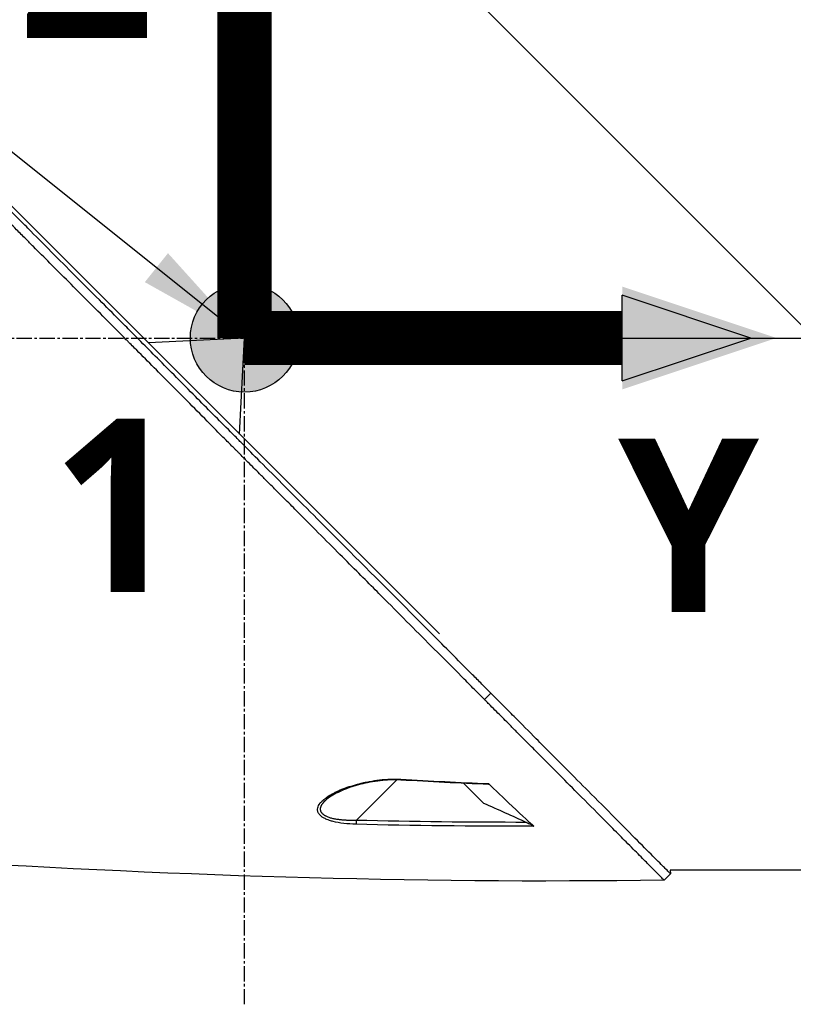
# Model space of a CAD drawing. Header units: millimetres. Extents: x 0 to 4378, y 0 to 2376.
# Tile 184 of 256: x 1472 to 1558, y 698 to 807. Entities that reach past the tile are written whole.
import ezdxf

# ---------------------------------------------------------------- set-up
doc = ezdxf.new("R2010")
doc.units = ezdxf.units.MM
doc.header["$LTSCALE"] = 0.2
doc.linetypes.add('CENTER2', pattern=[1.125, 0.75, -0.125, 0.125, -0.125])
for name, color, linetype in [('02_Center Line', 1, 'CENTER2'), ('07_Special Line2', 76, 'Continuous'), ('12_Before Rev.Num.', 5, 'Continuous')]:
    doc.layers.add(name, color=color, linetype=linetype)
doc.layers.add('14_Mark', color=7, linetype='Continuous', true_color=0xe03c31)
doc.styles.add('Rainbow-5.0 Style', font='malgunsl.ttf')
doc.dimstyles.new('Rainbow-5.0 Style', dxfattribs={"dimtxt": 4, "dimasz": 2.5, "dimexe": 1, "dimexo": 1, "dimgap": 1, "dimtad": 1, "dimdsep": 46, "dimtxsty": 'Rainbow-5.0 Style', "dimcen": 0, "dimclrd": 251, "dimclre": 251, "dimclrt": 7, "dimazin": 3, "dimtp": 0.1, "dimtm": 0.1, "dimtfac": 0.61, "dimtmove": 0, "dimatfit": 3, "dimfxl": 1, "dimlwd": -1, "dimlwe": -1, "dimarcsym": 1})

# ---------------------------------------------------------------- blocks, each defined once
blk = doc.blocks.new('A$C20a5dee6')
for p, q in [((-148.4, 169.2), (-148.4, 232.4)), ((-148.4, 232.4), (-85.2, 169.2)), ((-126.79, 136.4), (-190.23, 199.84)), ((-148.4, 169.2), (-159.05, 168.66)), ((-148.94, 158.55), (-148.4, 169.2)), ((-148.4, 169.2), (-85.2, 169.2)), ((-121.78, 129.13), (-121.07, 129.83)), ((-131.52, 120.22), (-136.01, 115.74)), ((-131.43, 120.31), (-131.43, 120.31)), ((-121.88, 117.66), (-124.06, 119.84)), ((-139.39, 117.98), (-139.39, 117.98)), ((-137.7, 115.44), (-137.7, 115.44)), ((-101.17, 109.83), (-101.88, 109.12)), ((-78.7, 110.2), (-101.2, 110.2)), ((-101.2, 110.2), (-101.17, 109.83))]:
    blk.add_line(p, q)
for centre, major_axis, ratio, start_param, end_param in [((-131.04, 120.71), (-0.029, -0.499), 0.023197, 6.283182, 6.897583), ((-135.99, 115.75), (0.012, 0.5), 0.024099, 1.596047, 2.684658)]:
    blk.add_ellipse(centre, major_axis=major_axis, ratio=ratio, start_param=start_param, end_param=end_param)
for points, knots in [([(-121.07, 129.83), (-121.12, 129.87), (-121.52, 130.28), (-122.42, 131.19), (-122.76, 131.53), (-123.79, 132.56), (-124.48, 133.26), (-126.59, 135.37), (-128.02, 136.81), (-132.37, 141.18), (-135.37, 144.19), (-140.46, 149.29), (-142.52, 151.35), (-146.63, 155.47), (-148.16, 157.01), (-148.77, 157.62), (-148.87, 157.72), (-149.3, 158.16), (-149.62, 158.48), (-151.24, 160.1), (-152.54, 161.41), (-155.25, 164.14), (-156.65, 165.55), (-158.67, 167.58), (-159.27, 168.19), (-160.08, 169), (-160.26, 169.19), (-160.64, 169.57), (-160.84, 169.76), (-161.41, 170.34), (-161.82, 170.75), (-162.99, 171.92), (-163.74, 172.68), (-166.28, 175.22), (-168.06, 177.01), (-170.69, 179.64), (-171.56, 180.51), (-172.86, 181.82), (-173.3, 182.25), (-174.66, 183.61), (-175.56, 184.52), (-177.33, 186.29), (-178.18, 187.14), (-179.85, 188.81), (-180.67, 189.63), (-182.27, 191.23), (-183.05, 192.01), (-186.78, 195.74), (-189.63, 198.59), (-193.4, 202.34), (-194.48, 203.43), (-197.35, 206.29), (-199.04, 207.97), (-202.85, 211.76), (-204.72, 213.62), (-206.33, 215.23), (-206.62, 215.52), (-207.05, 215.95), (-207.22, 216.11), (-207.47, 216.36), (-207.56, 216.45), (-207.76, 216.65), (-207.85, 216.74), (-207.97, 216.86), (-208, 216.89), (-208, 216.89)], [0.000001, 0.000001, 0.000001, 0.000001, 0.020999, 0.020999, 0.03362, 0.03362, 0.058853, 0.058853, 0.10929, 0.10929, 0.210139, 0.210139, 0.277387, 0.277387, 0.343259, 0.343259, 0.357255, 0.357255, 0.400141, 0.400141, 0.572106, 0.572106, 0.758153, 0.758153, 0.839265, 0.839265, 0.865124, 0.865124, 0.885821, 0.885821, 0.936976, 0.936976, 1.031169, 1.031169, 1.255712, 1.255712, 1.367089, 1.367089, 1.423303, 1.423303, 1.543936, 1.543936, 1.662482, 1.662482, 1.779397, 1.779397, 1.892284, 1.892284, 2.327177, 2.327177, 2.51121, 2.51121, 2.83327, 2.83327, 3.318061, 3.318061, 3.439024, 3.439024, 3.529698, 3.529698, 3.597738, 3.597738, 3.699741, 3.699741, 3.801662, 3.801662, 3.801662, 3.801662]), ([(-121.78, 129.13), (-121.8, 129.15), (-122.03, 129.37), (-122.2, 129.55), (-122.31, 129.66), (-122.63, 129.98), (-122.85, 130.19), (-123.49, 130.84), (-123.92, 131.28), (-125.23, 132.59), (-126.12, 133.48), (-128.8, 136.18), (-130.64, 138.02), (-133.03, 140.42), (-133.57, 140.96), (-134.72, 142.12), (-135.34, 142.74), (-136.66, 144.06), (-137.37, 144.77), (-138.88, 146.29), (-139.7, 147.11), (-141.01, 148.42), (-141.5, 148.92), (-142.43, 149.85), (-142.87, 150.29), (-143.8, 151.22), (-144.28, 151.71), (-144.96, 152.38), (-145.15, 152.58), (-145.52, 152.95), (-145.7, 153.12), (-146.17, 153.59), (-146.44, 153.87), (-146.94, 154.37), (-147.15, 154.58), (-147.58, 155.01), (-147.79, 155.23), (-148.11, 155.55), (-148.21, 155.64), (-148.46, 155.89), (-148.62, 156.05), (-148.83, 156.26), (-148.88, 156.31), (-148.97, 156.41), (-149.02, 156.45), (-149.1, 156.54), (-149.13, 156.57), (-149.2, 156.64), (-149.25, 156.68), (-149.37, 156.81), (-149.44, 156.88), (-149.62, 157.05), (-149.72, 157.16), (-149.99, 157.43), (-150.15, 157.59), (-150.46, 157.91), (-150.63, 158.07), (-151.28, 158.72), (-151.77, 159.22), (-153.72, 161.19), (-155.19, 162.67), (-157.33, 164.82), (-158, 165.49), (-159.31, 166.81), (-159.95, 167.45), (-160.76, 168.26), (-160.93, 168.44), (-161.15, 168.66), (-161.2, 168.71), (-161.33, 168.84), (-161.42, 168.93), (-162.17, 169.68), (-162.84, 170.36), (-164.29, 171.81), (-165.04, 172.56), (-167.19, 174.72), (-168.59, 176.12), (-170.59, 178.12), (-171.19, 178.73), (-172.08, 179.61), (-172.36, 179.9), (-172.98, 180.52), (-173.33, 180.86), (-173.93, 181.47), (-174.19, 181.73), (-174.73, 182.27), (-175.02, 182.56), (-175.6, 183.14), (-175.9, 183.44), (-176.42, 183.96), (-176.64, 184.19), (-177.03, 184.57), (-177.18, 184.72), (-177.54, 185.09), (-177.75, 185.29), (-178.17, 185.72), (-178.39, 185.93), (-178.98, 186.52), (-179.36, 186.9), (-180.11, 187.66), (-180.49, 188.04), (-181.22, 188.77), (-181.57, 189.12), (-182.58, 190.12), (-183.23, 190.77), (-184.44, 191.98), (-185, 192.54), (-186.04, 193.59), (-186.53, 194.07), (-187.43, 194.97), (-187.84, 195.39), (-188.98, 196.52), (-189.7, 197.24), (-190.93, 198.47), (-191.45, 198.99), (-192.73, 200.27), (-193.49, 201.03), (-194.6, 202.13), (-194.97, 202.5), (-195.51, 203.04), (-195.69, 203.22), (-195.95, 203.48), (-196.04, 203.57), (-196.22, 203.75), (-196.31, 203.83), (-196.39, 203.92)], [-8.505803, -8.505803, -8.505803, -8.505803, -8.494785, -8.494785, -8.478063, -8.478063, -8.444627, -8.444627, -8.377752, -8.377752, -8.243883, -8.243883, -7.976301, -7.976301, -7.899894, -7.899894, -7.812617, -7.812617, -7.713811, -7.713811, -7.601206, -7.601206, -7.533204, -7.533204, -7.472897, -7.472897, -7.406802, -7.406802, -7.380659, -7.380659, -7.356701, -7.356701, -7.315971, -7.315971, -7.284981, -7.284981, -7.253286, -7.253286, -7.239037, -7.239037, -7.215436, -7.215436, -7.206289, -7.206289, -7.198131, -7.198131, -7.189482, -7.189482, -7.169747, -7.169747, -7.137337, -7.137337, -7.092372, -7.092372, -7.023785, -7.023785, -6.954937, -6.954937, -6.744242, -6.744242, -6.117798, -6.117798, -5.832068, -5.832068, -5.558694, -5.558694, -5.484409, -5.484409, -5.462186, -5.462186, -5.424226, -5.424226, -5.133135, -5.133135, -4.815364, -4.815364, -4.21958, -4.21958, -3.958906, -3.958906, -3.836726, -3.836726, -3.68748, -3.68748, -3.57408, -3.57408, -3.448904, -3.448904, -3.319244, -3.319244, -3.216967, -3.216967, -3.148248, -3.148248, -3.053871, -3.053871, -2.956865, -2.956865, -2.784948, -2.784948, -2.611143, -2.611143, -2.449015, -2.449015, -2.143448, -2.143448, -1.875779, -1.875779, -1.641341, -1.641341, -1.436279, -1.436279, -1.077298, -1.077298, -0.807986, -0.807986, -0.404105, -0.404105, -0.202149, -0.202149, -0.101195, -0.101195, -0.050717, -0.050717, 0, 0, 0, 0]), ([(-101.88, 109.12), (-101.88, 109.12), (-101.91, 109.15), (-102.12, 109.36), (-102.46, 109.71), (-103.13, 110.38), (-103.28, 110.53), (-103.61, 110.86), (-103.78, 111.04), (-104.17, 111.42), (-104.37, 111.63), (-105.04, 112.3), (-105.54, 112.8), (-106.54, 113.8), (-107.03, 114.3), (-108, 115.28), (-108.48, 115.76), (-109.84, 117.13), (-110.78, 118.07), (-112.5, 119.8), (-113.26, 120.57), (-114.65, 121.96), (-115.26, 122.57), (-116.34, 123.66), (-116.82, 124.14), (-117.48, 124.8), (-117.66, 124.98), (-118, 125.32), (-118.16, 125.48), (-118.6, 125.93), (-118.88, 126.21), (-119.59, 126.93), (-120.02, 127.36), (-120.68, 128.02), (-120.9, 128.24), (-121.23, 128.57), (-121.34, 128.68), (-121.52, 128.86), (-121.76, 129.1), (-121.78, 129.13)], [-1.674607, -1.674607, -1.674607, -1.674607, -1.574796, -1.574796, -1.31765, -1.31765, -1.250405, -1.250405, -1.181884, -1.181884, -1.111813, -1.111813, -0.967968, -0.967968, -0.846322, -0.846322, -0.739809, -0.739809, -0.553416, -0.553416, -0.413606, -0.413606, -0.308754, -0.308754, -0.230175, -0.230175, -0.200698, -0.200698, -0.174921, -0.174921, -0.129811, -0.129811, -0.061984, -0.061984, -0.028133, -0.028133, -0.011208, -0.011208, -0.000001, -0.000001, -0.000001, -0.000001]), ([(-101.17, 109.83), (-101.17, 109.83), (-101.21, 109.87), (-101.38, 110.04), (-101.5, 110.16), (-101.77, 110.43), (-101.9, 110.56), (-102.24, 110.9), (-102.46, 111.12), (-103.71, 112.38), (-105.18, 113.86), (-107.9, 116.59), (-108.89, 117.59), (-110.75, 119.46), (-111.59, 120.3), (-113.11, 121.83), (-113.78, 122.5), (-114.99, 123.71), (-115.51, 124.24), (-116.85, 125.59), (-117.67, 126.41), (-118.93, 127.68), (-119.35, 128.1), (-119.99, 128.75), (-120.21, 128.96), (-120.78, 129.54), (-121.05, 129.8), (-121.07, 129.83)], [0, 0, 0, 0, 0.390825, 0.390825, 0.781922, 0.781922, 1.04286, 1.04286, 1.390837, 1.390837, 2.785291, 2.785291, 3.480739, 3.480739, 4.002308, 4.002308, 4.393417, 4.393417, 4.686737, 4.686737, 5.128171, 5.128171, 5.349223, 5.349223, 5.459526, 5.459526, 5.641477, 5.641477, 5.641477, 5.641477]), ([(-136.01, 115.3), (-136.99, 115.33), (-137.84, 115.43), (-138.57, 115.61), (-138.69, 115.64), (-138.82, 115.68), (-138.96, 115.73), (-139.07, 115.77), (-139.17, 115.8), (-139.25, 115.83), (-139.4, 115.9), (-139.54, 115.96), (-139.65, 116.03), (-139.74, 116.08), (-139.82, 116.13), (-139.89, 116.19), (-140.01, 116.28), (-140.1, 116.39), (-140.17, 116.49), (-140.24, 116.6), (-140.28, 116.72), (-140.29, 116.84), (-140.3, 116.93), (-140.3, 117.02), (-140.28, 117.12), (-140.24, 117.28), (-140.15, 117.45), (-140.02, 117.63), (-139.94, 117.73), (-139.86, 117.82), (-139.77, 117.9), (-139.67, 118), (-139.54, 118.1), (-139.39, 118.21), (-139.24, 118.33), (-139.06, 118.45), (-138.85, 118.57), (-138.8, 118.6), (-138.74, 118.63), (-138.66, 118.67), (-138.59, 118.71), (-138.51, 118.75), (-138.42, 118.8), (-138.29, 118.87), (-138.18, 118.92), (-138.09, 118.97), (-138.06, 118.98), (-138.01, 119), (-137.96, 119.03), (-137.72, 119.14), (-137.46, 119.24), (-137.2, 119.33), (-136.94, 119.43), (-136.65, 119.52), (-136.32, 119.62), (-136.01, 119.71), (-135.72, 119.79), (-135.47, 119.85), (-135.33, 119.89), (-135.23, 119.91), (-135.17, 119.92), (-135.08, 119.95), (-134.97, 119.97), (-134.86, 119.99), (-134.46, 120.07), (-134.08, 120.14), (-133.73, 120.19), (-133.34, 120.24), (-132.94, 120.28), (-132.51, 120.3), (-132.03, 120.33), (-131.54, 120.33), (-131.06, 120.3)], [0, 0, 0, 0, 0.125, 0.125, 0.125, 0.142857, 0.142857, 0.142857, 0.160714, 0.160714, 0.160714, 0.1875, 0.1875, 0.1875, 0.210358, 0.210358, 0.210358, 0.25, 0.25, 0.25, 0.28125, 0.28125, 0.28125, 0.3125, 0.3125, 0.3125, 0.375, 0.375, 0.375, 0.410714, 0.410714, 0.410714, 0.446429, 0.446429, 0.446429, 0.5, 0.5, 0.5, 0.518047, 0.518047, 0.518047, 0.535714, 0.535714, 0.535714, 0.559524, 0.559524, 0.559524, 0.571429, 0.571429, 0.571429, 0.642857, 0.642857, 0.642857, 0.696429, 0.696429, 0.696429, 0.75, 0.75, 0.75, 0.775, 0.775, 0.775, 0.8, 0.8, 0.8, 0.85, 0.85, 0.85, 0.925, 0.925, 0.925, 1, 1, 1, 1]), ([(-131.07, 120.21), (-131.73, 120.25), (-132.4, 120.23), (-133.82, 120.09), (-134.57, 119.96), (-136.29, 119.55), (-137.24, 119.23), (-138.57, 118.58), (-139.07, 118.28), (-139.39, 117.98)], [0, 0, 0, 0, 0.198757, 0.198757, 0.436557, 0.436557, 0.771327, 0.771327, 1.001134, 1.001134, 1.001134, 1.001134]), ([(-121.34, 119.81), (-121.32, 119.79), (-121.31, 119.78), (-121.3, 119.76), (-121.29, 119.75), (-121.29, 119.74), (-121.29, 119.73), (-121.31, 119.72), (-121.33, 119.72), (-121.34, 119.72)], [0, 0, 0, 0, 0.00724766, 0.00724766, 0.01434887, 0.01434887, 0.02284178, 0.02284178, 0.03220731, 0.03220731, 0.03220731, 0.03220731]), ([(-121.34, 119.81), (-120.63, 119.13), (-119.7, 118.24), (-117.52, 116.18), (-116.7, 115.43), (-116.31, 115.08)], [0.000001, 0.000001, 0.000001, 0.000001, 0.4106193, 0.4106193, 0.9148229, 0.9148229, 0.9148229, 0.9148229]), ([(-121.88, 117.66), (-121.09, 117.31), (-120.3, 116.95), (-118.72, 116.23), (-117.92, 115.88), (-117.13, 115.52)], [-0.5215449, -0.5215449, -0.5215449, -0.5215449, -0.2607807, -0.2607807, -0.000001, -0.000001, -0.000001, -0.000001]), ([(-117.13, 115.52), (-116.96, 115.44), (-116.81, 115.37), (-116.59, 115.26), (-116.51, 115.21), (-116.42, 115.16), (-116.39, 115.14), (-116.34, 115.11), (-116.33, 115.1), (-116.31, 115.08)], [0, 0, 0, 0, 0.0547661, 0.0547661, 0.0963591, 0.0963591, 0.1151719, 0.1151719, 0.1307191, 0.1307191, 0.1307191, 0.1307191])]:
    blk.add_open_spline(points, degree=3, knots=knots)
for points in [[(-121.34, 119.72), (-124.59, 119.85), (-127.83, 120.02), (-131.07, 120.21)], [(-131.06, 120.3), (-127.82, 120.11), (-124.58, 119.94), (-121.34, 119.81)], [(-117.13, 115.52), (-123.42, 115.51), (-129.71, 115.59), (-136.01, 115.74)], [(-116.31, 115.08), (-123.18, 115.07), (-129.78, 115.15), (-136.01, 115.3)], [(-101.88, 109.12), (-129.83, 108.68), (-157.8, 109.65), (-185.7, 111.41)], [(-101.17, 109.83), (-101.17, 109.83), (-101.17, 109.83), (-101.17, 109.83)]]:
    blk.add_open_spline(points, degree=3)
blk.add_rational_spline([(-136.01, 115.74), (-136.73, 115.71), (-137.45, 115.74), (-138.79, 115.94), (-139.39, 116.14), (-140.03, 116.73), (-140.03, 117.11), (-139.71, 117.64), (-139.57, 117.81), (-139.39, 117.98)], [1.00000030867, 1.0000002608, 1.00000021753, 1.0000001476, 1.00000012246, 1.0000001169, 1.00000013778, 1.00000018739, 1.0000002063, 1.00000022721], degree=3, knots=[0, 0, 0, 0, 0.125, 0.125, 0.25, 0.25, 0.375, 0.375, 0.4355812, 0.4355812, 0.4355812, 0.4355812])
at = {"layer": '02_Center Line', "ltscale": 11.288275}
for p, q in [((-148.4, 95.35), (-148.4, 675.12)), ((-237.16, 169.2), (89.02, 169.2))]:
    blk.add_line(p, q, dxfattribs=at)
blk = doc.blocks.new('A$Cf3c49088')
at = {"layer": '07_Special Line2'}
blk.add_hatch(color=256, dxfattribs=at).paths.add_polyline_path([(49.156, 0), (34.9, 4.752), (34.9, -4.752)])
at = {"layer": '12_Before Rev.Num.'}
blk.add_hatch(color=256, dxfattribs=at).paths.add_polyline_path([(0, 49.156), (-4.752, 34.9), (4.752, 34.9)])
at = {"layer": '14_Mark'}
h = blk.add_hatch(color=256, dxfattribs=at)
h.dxf.hatch_style = 1
h.paths.add_polyline_path([(5, 0, 1), (-5, 0, 1)])
at = {"layer": '07_Special Line2'}
for p, q in [((34.9, -3.96), (34.9, 3.96)), ((46.78, 0), (34.9, 3.96)), ((34.9, -3.96), (46.78, 0))]:
    blk.add_line(p, q, dxfattribs=at)
at = {"layer": '07_Special Line2', "const_width": 5}
blk.add_lwpolyline([(34.9, 0), (0, 0)], dxfattribs=at)
at = {"layer": '12_Before Rev.Num.'}
for p, q in [((0, 46.78), (-3.96, 34.9)), ((3.96, 34.9), (0, 46.78)), ((3.96, 34.9), (-3.96, 34.9))]:
    blk.add_line(p, q, dxfattribs=at)
at = {"layer": '12_Before Rev.Num.', "const_width": 5}
blk.add_lwpolyline([(0, 34.9), (0, 0)], dxfattribs=at)
at = {"layer": '14_Mark'}
blk.add_circle((0, 0), 5, dxfattribs=at)
at = {"layer": '07_Special Line2', "insert": (34.529, -17.308), "char_height": 16, "attachment_point": 4, "style": 'Rainbow-5.0 Style'}
blk.add_mtext('{\\fMalgun Gothic Semilight|b1|i0|c129|p50;Y}', dxfattribs=at)
at = {"layer": '12_Before Rev.Num.', "insert": (-20.587, 35.725), "char_height": 16, "attachment_point": 4, "style": 'Rainbow-5.0 Style'}
blk.add_mtext('{\\fMalgun Gothic Semilight|b1|i0|c129|p50;Z}', dxfattribs=at)
at = {"layer": '14_Mark', "insert": (-17.839, -15.459), "char_height": 16, "attachment_point": 4, "style": 'Rainbow-5.0 Style'}
blk.add_mtext('{\\fMalgun Gothic Semilight|b1|i0|c129|p50;1}', dxfattribs=at)

msp = doc.modelspace()

# ---------------------------------------------------------------- block references
msp.add_blockref('A$C20a5dee6', (1645.046, 602.257))
at = {"xscale": 1.2, "yscale": 1.2, "zscale": 1.2}
msp.add_blockref('A$Cf3c49088', (1496.646, 771.46), dxfattribs=at)

# ---------------------------------------------------------------- leaders
at = {"annotation_type": 0, "has_hookline": 1, "hookline_direction": 1, "text_width": 145.327}
msp.add_leader([(1496.648, 771.457), (1371.654, 871.288), (1359.154, 871.288)], dimstyle='Rainbow-5.0 Style', override={"dimscale": 5, "dimgap": 1, "dimtad": 1}, dxfattribs=at)

doc.saveas('drawing.dxf')
